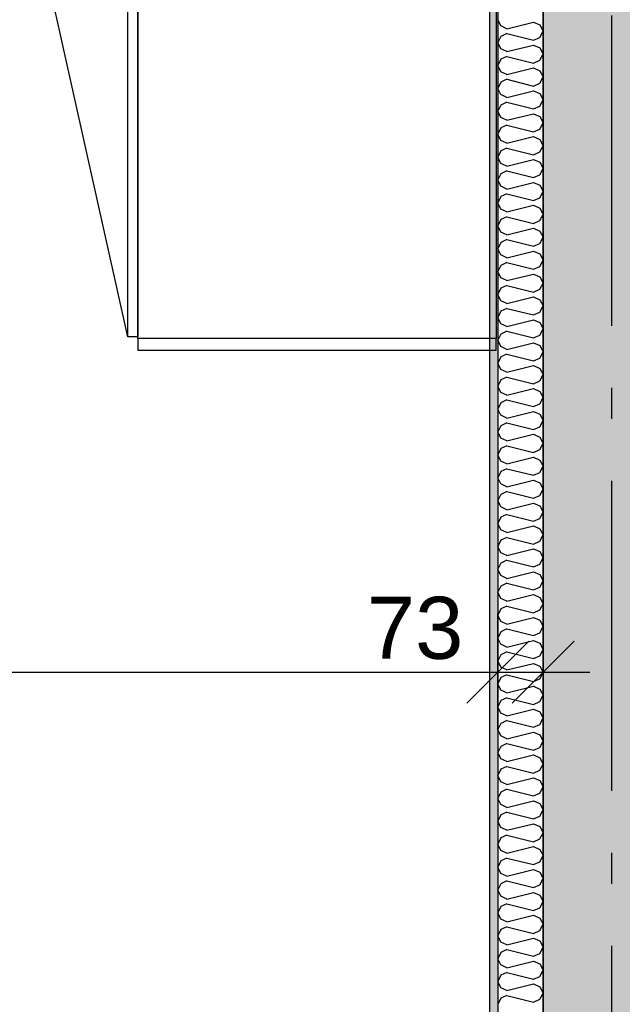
# Model space of a CAD drawing. Header units: millimetres. Extents: x -5000 to 341424, y -9235 to 550260.
# Tile 83 of 236: x 285198 to 286169, y 352993 to 354581. Entities that reach past the tile are written whole.
import ezdxf
from ezdxf.enums import TextEntityAlignment as Align

# ---------------------------------------------------------------- set-up
doc = ezdxf.new("R2010")
doc.units = ezdxf.units.MM
doc.header["$LTSCALE"] = 0.5
doc.header["$MEASUREMENT"] = 0
doc.linetypes.add('Akselinje', pattern=[1500, 1000, -200, 100, -200])
doc.linetypes.add('PLINE', pattern=[0])
for name, color, linetype in [('232- Ikke-bærende yttervegger (Skravur)(Nye konstruksjoner)', 7, 'Continuous'), ('232- Ikke-bærende yttervegger(Nye konstruksjoner)', 7, 'Continuous'), ('242- Ikke-bærende innervegger (Skravur)(Nye konstruksjoner)', 7, 'Continuous'), ('242- Ikke-bærende innervegger(Nye konstruksjoner)', 7, 'Continuous'), ('273- Kjøkkeninnredning(Nye konstruksjoner)', 7, 'Continuous'), ('82-- Modullinjer(Nye konstruksjoner)', 7, 'Continuous'), ('842-M___1_50 Målsetting bygning(Nye konstruksjoner)', 7, 'Continuous'), ('862- M___Nettoareal(Nye konstruksjoner)', 7, 'Continuous'), ('862- M___Nettoareal(Polylinje)(Nye konstruksjoner)', 7, 'Continuous'), ('862- M___Nettoareal(Tekst)(Nye konstruksjoner)', 7, 'Continuous')]:
    doc.layers.add(name, color=color, linetype=linetype)
doc.layers.add('236- Innvendig kledning og overflate(Nye konstruksjoner)', color=7, linetype='Continuous', lineweight=0)
doc.styles.add('GENERATED_STYLE_1', font='txt')
doc.styles.add('GENERATED_STYLE_3', font='arial.ttf')
doc.styles.add('GENERATED_STYLE_5', font='arial.ttf')
doc.dimstyles.new('GENERATED_STYLE__3', dxfattribs={"dimtxt": 100, "dimasz": 95, "dimexe": 0.18, "dimexo": 0.0625, "dimgap": 0, "dimtad": 1, "dimdec": 0, "dimzin": 0, "dimdsep": 46, "dimtxsty": 'GENERATED_STYLE_3', "dimblk": 'ARROWHEAD_6', "dimblk1": 'ARROWHEAD_6', "dimblk2": 'ARROWHEAD_6', "dimcen": 0.09, "dimse1": 1, "dimse2": 1, "dimclrd": 256, "dimclre": 256, "dimclrt": 256, "dimadec": 1, "dimazin": 0, "dimtfac": 1, "dimtdec": 4, "dimtmove": 2, "dimatfit": 3, "dimfxl": 1, "dimtolj": 1, "dimtzin": 0, "dimarcsym": 0})
doc.dimstyles.new('GENERATED_STYLE__4', dxfattribs={"dimtxt": 100, "dimasz": 95, "dimexe": 0.18, "dimexo": 0.0625, "dimgap": 0, "dimtad": 1, "dimdec": 0, "dimzin": 0, "dimdsep": 46, "dimtxsty": 'GENERATED_STYLE_3', "dimblk": 'ARROWHEAD_6', "dimblk1": 'ARROWHEAD_6', "dimblk2": 'ARROWHEAD_6', "dimcen": 0.09, "dimse1": 1, "dimse2": 1, "dimclrd": 256, "dimclre": 256, "dimclrt": 256, "dimadec": 1, "dimazin": 0, "dimtfac": 1, "dimtdec": 4, "dimtmove": 0, "dimatfit": 3, "dimfxl": 1, "dimtolj": 1, "dimtzin": 0, "dimarcsym": 0})

# ---------------------------------------------------------------- blocks, each defined once
blk = doc.blocks.new('LEILIGHET 4__1', base_point=(283768.6, 348580.7))
at = {"layer": '862- M___Nettoareal(Polylinje)(Nye konstruksjoner)', "flags": 128}
blk.add_lwpolyline([(286041, 356380.7), (277911, 356380.7), (277911, 348080.7), (281226, 348080.7), (281226, 349780.7), (286041, 349780.7)], close=True, dxfattribs=at)
at = {"layer": '862- M___Nettoareal(Tekst)(Nye konstruksjoner)', "style": 'GENERATED_STYLE_1'}
for tag, p in [('DUMMY_861', (280027.5, 358559.6)), ('ROOM_NAME', (279287.3, 358509.7)), ('DUMMY_862', (279287.3, 358371.3))]:
    blk.add_attdef(tag, text='', height=100, dxfattribs=at).set_placement(p, align=Align.TOP_LEFT)
blk = doc.blocks.new('STUE__33', base_point=(282599.5, 355025.2))
at = {"layer": '862- M___Nettoareal(Polylinje)(Nye konstruksjoner)', "linetype": 'PLINE', "flags": 128}
blk.add_lwpolyline([(281350, 349780.7), (285955, 349780.7), (285955, 356380.7), (281350, 356380.7), (281350, 355490.7), (281350, 354480.7)], close=True, dxfattribs=at)
at = {"layer": '862- M___Nettoareal(Tekst)(Nye konstruksjoner)', "style": 'GENERATED_STYLE_1'}
for tag, p in [('DUMMY_861', (282836.2, 355213.4)), ('ROOM_NAME', (282362.8, 355163.6)), ('DUMMY_862', (282362.8, 355025.2))]:
    blk.add_attdef(tag, text='', height=100, dxfattribs=at).set_placement(p, align=Align.TOP_LEFT)
blk = doc.blocks.new('Standard grid marker[89]', base_point=(286151, 363787.1))
at = {"layer": '82-- Modullinjer(Nye konstruksjoner)', "linetype": 'Akselinje'}
blk.add_line((286151, 363587.1), (286151, 339987.1), dxfattribs=at)
at = {"layer": '82-- Modullinjer(Nye konstruksjoner)', "style": 'GENERATED_STYLE_5'}
for tag, p in [('AC_MarkerText_1_0', (286151, 363965.3)), ('AC_MarkerText_1_1', (286151, 339715.3))]:
    blk.add_attdef(tag, text='', height=100, rotation=360, dxfattribs=at).set_placement(p, align=Align.TOP_CENTER)
blk = doc.blocks.new('7.05.08 Cabinet for integrated fridge[184]', base_point=(285388, 354066.6))
at = {"layer": '273- Kjøkkeninnredning(Nye konstruksjoner)', "linetype": 'PLINE'}
blk.add_line((285372, 354069.1), (285244, 354642.8), dxfattribs=at)
at = {"layer": '273- Kjøkkeninnredning(Nye konstruksjoner)', "linetype": 'PLINE', "flags": 128}
for points in [[(285388, 354069.1), (285372, 354069.1), (285372, 354663.2), (285388, 354663.2)], [(285388, 354066.6), (285388, 354665.6), (285965, 354665.7), (285965, 354066.7)]]:
    blk.add_lwpolyline(points, close=True, dxfattribs=at)
at = {"layer": '273- Kjøkkeninnredning(Nye konstruksjoner)', "linetype": 'PLINE'}
blk.add_ellipse((285372, 354064.2), major_axis=(0, 599), ratio=0.825718, start_param=0, end_param=0.261799, dxfattribs=at)
blk = doc.blocks.new('7.01.21 Cabinet Side[186]', base_point=(285388, 354066.7))
at = {"layer": '273- Kjøkkeninnredning(Nye konstruksjoner)', "linetype": 'PLINE'}
for p, q in [((285388, 354066.7), (285388, 354047.7)), ((285965, 354066.7), (285388, 354066.7)), ((285965, 354047.7), (285965, 354066.7)), ((285388, 354047.7), (285965, 354047.7))]:
    blk.add_line(p, q, dxfattribs=at)
blk = doc.blocks.new('*X1271')
at = {"layer": '242- Ikke-bærende innervegger (Skravur)(Nye konstruksjoner)', "linetype": 'PLINE'}
for p, q in [((285972.8, 354570.5), (285968, 354580.6)), ((285982.7, 354566), (285972.8, 354570.5)), ((285982.7, 354566), (286025.5, 354576.7)), ((286025.5, 354576.7), (286035.4, 354572.2)), ((286035.4, 354572.2), (286041, 354562.1)), ((286035.4, 354552), (286041, 354562.1)), ((285972.8, 354553.7), (285968, 354543.6)), ((285982.7, 354558.2), (285972.8, 354553.7)), ((285982.7, 354558.2), (286025.5, 354547.5)), ((286025.5, 354547.5), (286035.4, 354552)), ((285972.8, 354533.5), (285968, 354543.6)), ((285982.7, 354529), (285972.8, 354533.5)), ((285982.7, 354529), (286025.5, 354539.7)), ((286025.5, 354539.7), (286035.4, 354535.2)), ((286035.4, 354535.2), (286041, 354525.2)), ((285972.8, 354516.8), (285968, 354506.7)), ((285982.7, 354521.3), (285972.8, 354516.8)), ((285982.7, 354521.3), (286025.5, 354510.6)), ((286025.5, 354510.6), (286035.4, 354515.1)), ((286035.4, 354515.1), (286041, 354525.2)), ((285972.8, 354496.6), (285968, 354506.7)), ((285982.7, 354492.1), (286025.5, 354502.8)), ((286025.5, 354502.8), (286035.4, 354498.3)), ((286035.4, 354498.3), (286041, 354488.2)), ((285982.7, 354492.1), (285972.8, 354496.6)), ((285982.7, 354484.4), (285972.8, 354479.9)), ((285982.7, 354484.4), (286025.5, 354473.6)), ((286035.4, 354478.1), (286041, 354488.2)), ((285972.8, 354479.9), (285968, 354469.8)), ((285972.8, 354459.7), (285968, 354469.8)), ((286025.5, 354473.6), (286035.4, 354478.1)), ((285982.7, 354455.2), (285972.8, 354459.7)), ((285982.7, 354455.2), (286025.5, 354465.9)), ((286025.5, 354465.9), (286035.4, 354461.4)), ((286035.4, 354461.4), (286041, 354451.3)), ((286035.4, 354441.2), (286041, 354451.3)), ((285972.8, 354442.9), (285968, 354432.8)), ((285982.7, 354447.4), (285972.8, 354442.9)), ((285982.7, 354447.4), (286025.5, 354436.7)), ((286025.5, 354436.7), (286035.4, 354441.2)), ((285972.8, 354422.8), (285968, 354432.8)), ((285982.7, 354418.3), (285972.8, 354422.8)), ((285982.7, 354418.3), (286025.5, 354429)), ((286025.5, 354429), (286035.4, 354424.5)), ((286035.4, 354424.5), (286041, 354414.4)), ((285972.8, 354406), (285968, 354395.9)), ((285982.7, 354410.5), (285972.8, 354406)), ((285982.7, 354410.5), (286025.5, 354399.8)), ((286025.5, 354399.8), (286035.4, 354404.3)), ((286035.4, 354404.3), (286041, 354414.4)), ((285972.8, 354385.8), (285968, 354395.9)), ((285982.7, 354381.3), (286025.5, 354392)), ((286025.5, 354392), (286035.4, 354387.5)), ((286035.4, 354387.5), (286041, 354377.4)), ((285982.7, 354381.3), (285972.8, 354385.8)), ((285982.7, 354373.6), (285972.8, 354369.1)), ((285982.7, 354373.6), (286025.5, 354362.9)), ((286035.4, 354367.4), (286041, 354377.4)), ((285972.8, 354369.1), (285968, 354359)), ((285972.8, 354348.9), (285968, 354359)), ((286025.5, 354362.9), (286035.4, 354367.4)), ((285982.7, 354344.4), (285972.8, 354348.9)), ((285982.7, 354344.4), (286025.5, 354355.1)), ((286025.5, 354355.1), (286035.4, 354350.6)), ((286035.4, 354350.6), (286041, 354340.5)), ((286035.4, 354330.4), (286041, 354340.5)), ((285972.8, 354332.1), (285968, 354322.1)), ((285982.7, 354336.6), (285972.8, 354332.1)), ((285982.7, 354336.6), (286025.5, 354325.9)), ((286025.5, 354325.9), (286035.4, 354330.4)), ((285972.8, 354312), (285968, 354322.1)), ((285982.7, 354307.5), (285972.8, 354312)), ((285982.7, 354307.5), (286025.5, 354318.2)), ((286025.5, 354318.2), (286035.4, 354313.7)), ((286035.4, 354313.7), (286041, 354303.6)), ((285972.8, 354295.2), (285968, 354285.1)), ((285982.7, 354299.7), (285972.8, 354295.2)), ((285982.7, 354299.7), (286025.5, 354289)), ((286025.5, 354289), (286035.4, 354293.5)), ((286035.4, 354293.5), (286041, 354303.6)), ((285972.8, 354275), (285968, 354285.1)), ((285982.7, 354270.5), (286025.5, 354281.3)), ((286025.5, 354281.3), (286035.4, 354276.8)), ((286035.4, 354276.8), (286041, 354266.7)), ((285982.7, 354270.5), (285972.8, 354275)), ((285982.7, 354262.8), (285972.8, 354258.3)), ((285982.7, 354262.8), (286025.5, 354252.1)), ((286035.4, 354256.6), (286041, 354266.7)), ((285972.8, 354258.3), (285968, 354248.2)), ((285972.8, 354238.1), (285968, 354248.2)), ((285982.7, 354233.6), (286025.5, 354244.3)), ((286025.5, 354252.1), (286035.4, 354256.6)), ((286025.5, 354244.3), (286035.4, 354239.8)), ((285982.7, 354233.6), (285972.8, 354238.1)), ((286035.4, 354239.8), (286041, 354229.7)), ((286035.4, 354219.7), (286041, 354229.7)), ((285972.8, 354221.4), (285968, 354211.3)), ((285982.7, 354225.9), (285972.8, 354221.4)), ((285982.7, 354225.9), (286025.5, 354215.2)), ((286025.5, 354215.2), (286035.4, 354219.7)), ((285972.8, 354201.2), (285968, 354211.3)), ((285982.7, 354196.7), (285972.8, 354201.2)), ((285982.7, 354196.7), (286025.5, 354207.4)), ((286025.5, 354207.4), (286035.4, 354202.9)), ((286035.4, 354202.9), (286041, 354192.8)), ((285972.8, 354184.4), (285968, 354174.3)), ((285982.7, 354188.9), (285972.8, 354184.4)), ((285982.7, 354188.9), (286025.5, 354178.2)), ((286025.5, 354178.2), (286035.4, 354182.7)), ((286035.4, 354182.7), (286041, 354192.8)), ((285972.8, 354164.3), (285968, 354174.3)), ((285982.7, 354159.8), (286025.5, 354170.5)), ((286025.5, 354170.5), (286035.4, 354166)), ((286035.4, 354166), (286041, 354155.9)), ((285982.7, 354159.8), (285972.8, 354164.3)), ((285982.7, 354152), (285972.8, 354147.5)), ((285982.7, 354152), (286025.5, 354141.3)), ((286035.4, 354145.8), (286041, 354155.9)), ((285972.8, 354147.5), (285968, 354137.4)), ((285972.8, 354127.3), (285968, 354137.4)), ((285982.7, 354122.8), (286025.5, 354133.5)), ((286025.5, 354141.3), (286035.4, 354145.8)), ((286025.5, 354133.5), (286035.4, 354129)), ((285982.7, 354122.8), (285972.8, 354127.3)), ((286035.4, 354129), (286041, 354119)), ((286035.4, 354108.9), (286041, 354119)), ((285972.8, 354110.6), (285968, 354100.5)), ((285982.7, 354115.1), (285972.8, 354110.6)), ((285982.7, 354115.1), (286025.5, 354104.4)), ((286025.5, 354104.4), (286035.4, 354108.9)), ((285972.8, 354090.4), (285968, 354100.5)), ((285982.7, 354085.9), (285972.8, 354090.4)), ((285982.7, 354085.9), (286025.5, 354096.6)), ((286025.5, 354096.6), (286035.4, 354092.1)), ((286035.4, 354092.1), (286041, 354082)), ((285972.8, 354073.6), (285968, 354063.6)), ((285982.7, 354078.1), (285972.8, 354073.6)), ((285982.7, 354078.1), (286025.5, 354067.4)), ((286025.5, 354067.4), (286035.4, 354071.9)), ((286035.4, 354071.9), (286041, 354082)), ((285972.8, 354053.5), (285968, 354063.6)), ((285982.7, 354049), (286025.5, 354059.7)), ((286025.5, 354059.7), (286035.4, 354055.2)), ((286035.4, 354055.2), (286041, 354045.1)), ((285982.7, 354049), (285972.8, 354053.5)), ((285982.7, 354041.2), (285972.8, 354036.7)), ((285982.7, 354041.2), (286025.5, 354030.5)), ((286035.4, 354035), (286041, 354045.1)), ((285972.8, 354036.7), (285968, 354026.6)), ((285972.8, 354016.6), (285968, 354026.6)), ((285982.7, 354012.1), (286025.5, 354022.8)), ((286025.5, 354030.5), (286035.4, 354035)), ((286025.5, 354022.8), (286035.4, 354018.3)), ((285982.7, 354012.1), (285972.8, 354016.6)), ((286035.4, 354018.3), (286041, 354008.2)), ((286035.4, 353998.1), (286041, 354008.2)), ((285972.8, 353999.8), (285968, 353989.7)), ((285982.7, 354004.3), (285972.8, 353999.8)), ((285982.7, 354004.3), (286025.5, 353993.6)), ((286025.5, 353993.6), (286035.4, 353998.1)), ((285972.8, 353979.6), (285968, 353989.7)), ((285982.7, 353975.1), (285972.8, 353979.6)), ((285982.7, 353975.1), (286025.5, 353985.8)), ((286025.5, 353985.8), (286035.4, 353981.3)), ((286035.4, 353981.3), (286041, 353971.2)), ((285972.8, 353962.9), (285968, 353952.8)), ((285982.7, 353967.4), (285972.8, 353962.9)), ((285982.7, 353967.4), (286025.5, 353956.7)), ((286025.5, 353956.7), (286035.4, 353961.2)), ((286035.4, 353961.2), (286041, 353971.2)), ((285972.8, 353942.7), (285968, 353952.8)), ((285982.7, 353938.2), (285972.8, 353942.7)), ((285982.7, 353938.2), (286025.5, 353948.9)), ((286025.5, 353948.9), (286035.4, 353944.4)), ((286035.4, 353944.4), (286041, 353934.3)), ((285982.7, 353930.4), (285972.8, 353925.9)), ((285982.7, 353930.4), (286025.5, 353919.7)), ((286035.4, 353924.2), (286041, 353934.3)), ((285972.8, 353925.9), (285968, 353915.9)), ((285972.8, 353905.8), (285968, 353915.9)), ((285982.7, 353901.3), (286025.5, 353912)), ((286025.5, 353919.7), (286035.4, 353924.2)), ((286025.5, 353912), (286035.4, 353907.5)), ((285982.7, 353901.3), (285972.8, 353905.8)), ((286035.4, 353907.5), (286041, 353897.4)), ((286035.4, 353887.3), (286041, 353897.4)), ((285972.8, 353889), (285968, 353878.9)), ((285982.7, 353893.5), (285972.8, 353889)), ((285982.7, 353893.5), (286025.5, 353882.8)), ((286025.5, 353882.8), (286035.4, 353887.3)), ((285972.8, 353868.8), (285968, 353878.9)), ((285982.7, 353864.3), (285972.8, 353868.8)), ((285982.7, 353864.3), (286025.5, 353875)), ((286025.5, 353875), (286035.4, 353870.5)), ((286035.4, 353870.5), (286041, 353860.5)), ((285972.8, 353852.1), (285968, 353842)), ((285982.7, 353856.6), (285972.8, 353852.1)), ((285982.7, 353856.6), (286025.5, 353845.9)), ((286025.5, 353845.9), (286035.4, 353850.4)), ((286035.4, 353850.4), (286041, 353860.5)), ((285972.8, 353831.9), (285968, 353842)), ((285982.7, 353827.4), (285972.8, 353831.9)), ((285982.7, 353827.4), (286025.5, 353838.1)), ((286025.5, 353838.1), (286035.4, 353833.6)), ((286035.4, 353833.6), (286041, 353823.5)), ((285982.7, 353819.7), (285972.8, 353815.2)), ((285982.7, 353819.7), (286025.5, 353808.9)), ((286035.4, 353813.4), (286041, 353823.5)), ((285972.8, 353815.2), (285968, 353805.1)), ((285972.8, 353795), (285968, 353805.1)), ((285982.7, 353790.5), (286025.5, 353801.2)), ((286025.5, 353808.9), (286035.4, 353813.4)), ((286025.5, 353801.2), (286035.4, 353796.7)), ((285982.7, 353790.5), (285972.8, 353795)), ((286035.4, 353796.7), (286041, 353786.6)), ((286035.4, 353776.5), (286041, 353786.6)), ((285972.8, 353778.2), (285968, 353768.1)), ((285972.8, 353758.1), (285968, 353768.1)), ((285982.7, 353782.7), (285972.8, 353778.2)), ((285982.7, 353782.7), (286025.5, 353772)), ((286025.5, 353772), (286035.4, 353776.5)), ((285982.7, 353753.6), (285972.8, 353758.1)), ((285982.7, 353753.6), (286025.5, 353764.3)), ((286025.5, 353764.3), (286035.4, 353759.8)), ((286035.4, 353759.8), (286041, 353749.7)), ((285972.8, 353741.3), (285968, 353731.2)), ((285982.7, 353745.8), (285972.8, 353741.3)), ((285982.7, 353745.8), (286025.5, 353735.1)), ((286025.5, 353735.1), (286035.4, 353739.6)), ((286035.4, 353739.6), (286041, 353749.7)), ((285972.8, 353721.1), (285968, 353731.2)), ((285982.7, 353716.6), (285972.8, 353721.1)), ((285982.7, 353716.6), (286025.5, 353727.3)), ((286025.5, 353727.3), (286035.4, 353722.8)), ((286035.4, 353722.8), (286041, 353712.7)), ((285982.7, 353708.9), (285972.8, 353704.4)), ((285982.7, 353708.9), (286025.5, 353698.2)), ((286035.4, 353702.7), (286041, 353712.7)), ((285972.8, 353704.4), (285968, 353694.3)), ((285972.8, 353684.2), (285968, 353694.3)), ((285982.7, 353679.7), (286025.5, 353690.4)), ((286025.5, 353698.2), (286035.4, 353702.7)), ((286025.5, 353690.4), (286035.4, 353685.9)), ((285982.7, 353679.7), (285972.8, 353684.2)), ((286035.4, 353685.9), (286041, 353675.8)), ((286035.4, 353665.7), (286041, 353675.8)), ((285972.8, 353667.4), (285968, 353657.4)), ((285972.8, 353647.3), (285968, 353657.4)), ((285982.7, 353671.9), (285972.8, 353667.4)), ((285982.7, 353671.9), (286025.5, 353661.2)), ((286025.5, 353661.2), (286035.4, 353665.7)), ((285982.7, 353642.8), (285972.8, 353647.3)), ((285982.7, 353642.8), (286025.5, 353653.5)), ((286025.5, 353653.5), (286035.4, 353649)), ((286035.4, 353649), (286041, 353638.9)), ((285972.8, 353630.5), (285968, 353620.4)), ((285982.7, 353635), (285972.8, 353630.5)), ((285982.7, 353635), (286025.5, 353624.3)), ((286025.5, 353624.3), (286035.4, 353628.8)), ((286035.4, 353628.8), (286041, 353638.9)), ((285972.8, 353610.3), (285968, 353620.4)), ((285982.7, 353605.8), (285972.8, 353610.3)), ((285982.7, 353605.8), (286025.5, 353616.6)), ((286025.5, 353616.6), (286035.4, 353612.1)), ((286035.4, 353612.1), (286041, 353602)), ((285972.8, 353593.6), (285968, 353583.5)), ((285982.7, 353598.1), (285972.8, 353593.6)), ((285982.7, 353598.1), (286025.5, 353587.4)), ((286035.4, 353591.9), (286041, 353602)), ((285972.8, 353573.4), (285968, 353583.5)), ((285982.7, 353568.9), (286025.5, 353579.6)), ((286025.5, 353587.4), (286035.4, 353591.9)), ((286025.5, 353579.6), (286035.4, 353575.1)), ((285982.7, 353568.9), (285972.8, 353573.4)), ((286035.4, 353575.1), (286041, 353565)), ((286035.4, 353555), (286041, 353565)), ((285972.8, 353556.7), (285968, 353546.6)), ((285972.8, 353536.5), (285968, 353546.6)), ((285982.7, 353561.2), (285972.8, 353556.7)), ((285982.7, 353561.2), (286025.5, 353550.5)), ((286025.5, 353550.5), (286035.4, 353555)), ((285982.7, 353532), (285972.8, 353536.5)), ((285982.7, 353532), (286025.5, 353542.7)), ((286025.5, 353542.7), (286035.4, 353538.2)), ((286035.4, 353538.2), (286041, 353528.1)), ((285972.8, 353519.7), (285968, 353509.6)), ((285982.7, 353524.2), (285972.8, 353519.7)), ((285982.7, 353524.2), (286025.5, 353513.5)), ((286025.5, 353513.5), (286035.4, 353518)), ((286035.4, 353518), (286041, 353528.1)), ((285972.8, 353499.6), (285968, 353509.6)), ((285982.7, 353495.1), (285972.8, 353499.6)), ((285982.7, 353495.1), (286025.5, 353505.8)), ((286025.5, 353505.8), (286035.4, 353501.3)), ((286035.4, 353501.3), (286041, 353491.2)), ((285972.8, 353482.8), (285968, 353472.7)), ((285982.7, 353487.3), (285972.8, 353482.8)), ((285982.7, 353487.3), (286025.5, 353476.6)), ((286035.4, 353481.1), (286041, 353491.2)), ((285972.8, 353462.6), (285968, 353472.7)), ((285982.7, 353458.1), (286025.5, 353468.8)), ((286025.5, 353476.6), (286035.4, 353481.1)), ((286025.5, 353468.8), (286035.4, 353464.3)), ((285982.7, 353458.1), (285972.8, 353462.6)), ((286035.4, 353464.3), (286041, 353454.3)), ((286035.4, 353444.2), (286041, 353454.3)), ((285972.8, 353445.9), (285968, 353435.8)), ((285972.8, 353425.7), (285968, 353435.8)), ((285982.7, 353450.4), (285972.8, 353445.9)), ((285982.7, 353450.4), (286025.5, 353439.7)), ((286025.5, 353439.7), (286035.4, 353444.2)), ((285982.7, 353421.2), (285972.8, 353425.7)), ((285982.7, 353421.2), (286025.5, 353431.9)), ((286025.5, 353431.9), (286035.4, 353427.4)), ((286035.4, 353427.4), (286041, 353417.3)), ((285972.8, 353408.9), (285968, 353398.9)), ((285982.7, 353413.4), (285972.8, 353408.9)), ((285982.7, 353413.4), (286025.5, 353402.7)), ((286025.5, 353402.7), (286035.4, 353407.2)), ((286035.4, 353407.2), (286041, 353417.3)), ((285972.8, 353388.8), (285968, 353398.9)), ((285982.7, 353384.3), (285972.8, 353388.8)), ((285982.7, 353384.3), (286025.5, 353395)), ((286025.5, 353395), (286035.4, 353390.5)), ((286035.4, 353390.5), (286041, 353380.4)), ((285972.8, 353372), (285968, 353361.9)), ((285982.7, 353376.5), (285972.8, 353372)), ((285982.7, 353376.5), (286025.5, 353365.8)), ((286035.4, 353370.3), (286041, 353380.4)), ((285972.8, 353351.9), (285968, 353361.9)), ((285982.7, 353347.4), (286025.5, 353358.1)), ((286025.5, 353365.8), (286035.4, 353370.3)), ((286025.5, 353358.1), (286035.4, 353353.6)), ((285982.7, 353347.4), (285972.8, 353351.9)), ((285982.7, 353339.6), (285972.8, 353335.1)), ((285982.7, 353339.6), (286025.5, 353328.9)), ((286035.4, 353353.6), (286041, 353343.5)), ((286035.4, 353333.4), (286041, 353343.5)), ((285972.8, 353335.1), (285968, 353325)), ((285972.8, 353314.9), (285968, 353325)), ((286025.5, 353328.9), (286035.4, 353333.4)), ((285982.7, 353310.4), (285972.8, 353314.9)), ((285982.7, 353310.4), (286025.5, 353321.1)), ((286025.5, 353321.1), (286035.4, 353316.6)), ((286035.4, 353316.6), (286041, 353306.5)), ((285972.8, 353298.2), (285968, 353288.1)), ((285982.7, 353302.7), (285972.8, 353298.2)), ((285982.7, 353302.7), (286025.5, 353292)), ((286025.5, 353292), (286035.4, 353296.5)), ((286035.4, 353296.5), (286041, 353306.5)), ((285972.8, 353278), (285968, 353288.1)), ((285982.7, 353273.5), (285972.8, 353278)), ((285982.7, 353273.5), (286025.5, 353284.2)), ((286025.5, 353284.2), (286035.4, 353279.7)), ((286035.4, 353279.7), (286041, 353269.6)), ((285972.8, 353261.2), (285968, 353251.2)), ((285982.7, 353265.7), (285972.8, 353261.2)), ((285982.7, 353265.7), (286025.5, 353255)), ((286035.4, 353259.5), (286041, 353269.6)), ((285972.8, 353241.1), (285968, 353251.2)), ((285982.7, 353236.6), (286025.5, 353247.3)), ((286025.5, 353255), (286035.4, 353259.5)), ((286025.5, 353247.3), (286035.4, 353242.8)), ((285982.7, 353236.6), (285972.8, 353241.1)), ((285982.7, 353228.8), (285972.8, 353224.3)), ((285982.7, 353228.8), (286025.5, 353218.1)), ((286035.4, 353242.8), (286041, 353232.7)), ((286035.4, 353222.6), (286041, 353232.7)), ((285972.8, 353224.3), (285968, 353214.2)), ((285972.8, 353204.1), (285968, 353214.2)), ((286025.5, 353218.1), (286035.4, 353222.6)), ((285982.7, 353199.6), (285972.8, 353204.1)), ((285982.7, 353199.6), (286025.5, 353210.3)), ((286025.5, 353210.3), (286035.4, 353205.8)), ((286035.4, 353205.8), (286041, 353195.8)), ((285972.8, 353187.4), (285968, 353177.3)), ((285982.7, 353191.9), (285972.8, 353187.4)), ((285982.7, 353191.9), (286025.5, 353181.2)), ((286025.5, 353181.2), (286035.4, 353185.7)), ((286035.4, 353185.7), (286041, 353195.8)), ((285972.8, 353167.2), (285968, 353177.3)), ((285982.7, 353162.7), (285972.8, 353167.2)), ((285982.7, 353162.7), (286025.5, 353173.4)), ((286025.5, 353173.4), (286035.4, 353168.9)), ((286035.4, 353168.9), (286041, 353158.8)), ((285972.8, 353150.5), (285968, 353140.4)), ((285982.7, 353155), (285972.8, 353150.5)), ((285982.7, 353155), (286025.5, 353144.2)), ((286035.4, 353148.7), (286041, 353158.8)), ((285972.8, 353130.3), (285968, 353140.4)), ((285982.7, 353125.8), (286025.5, 353136.5)), ((286025.5, 353144.2), (286035.4, 353148.7)), ((286025.5, 353136.5), (286035.4, 353132)), ((285982.7, 353125.8), (285972.8, 353130.3)), ((285982.7, 353118), (285972.8, 353113.5)), ((285982.7, 353118), (286025.5, 353107.3)), ((286035.4, 353132), (286041, 353121.9)), ((286035.4, 353111.8), (286041, 353121.9)), ((285972.8, 353113.5), (285968, 353103.4)), ((285972.8, 353093.4), (285968, 353103.4)), ((286025.5, 353107.3), (286035.4, 353111.8)), ((285982.7, 353088.9), (285972.8, 353093.4)), ((285982.7, 353088.9), (286025.5, 353099.6)), ((286025.5, 353099.6), (286035.4, 353095.1)), ((286035.4, 353095.1), (286041, 353085)), ((285972.8, 353076.6), (285968, 353066.5)), ((285982.7, 353081.1), (285972.8, 353076.6)), ((285982.7, 353081.1), (286025.5, 353070.4)), ((286025.5, 353070.4), (286035.4, 353074.9)), ((286035.4, 353074.9), (286041, 353085)), ((285972.8, 353056.4), (285968, 353066.5)), ((285982.7, 353051.9), (285972.8, 353056.4)), ((285982.7, 353051.9), (286025.5, 353062.6)), ((286025.5, 353062.6), (286035.4, 353058.1)), ((286035.4, 353058.1), (286041, 353048)), ((285972.8, 353039.7), (285968, 353029.6)), ((285982.7, 353044.2), (285972.8, 353039.7)), ((285982.7, 353044.2), (286025.5, 353033.5)), ((286025.5, 353033.5), (286035.4, 353038)), ((286035.4, 353038), (286041, 353048)), ((285972.8, 353019.5), (285968, 353029.6)), ((285982.7, 353015), (286025.5, 353025.7)), ((286025.5, 353025.7), (286035.4, 353021.2)), ((285982.7, 353015), (285972.8, 353019.5)), ((285982.7, 353007.2), (285972.8, 353002.7)), ((285982.7, 353007.2), (286025.5, 352996.5)), ((286035.4, 353021.2), (286041, 353011.1)), ((286035.4, 353001), (286041, 353011.1)), ((285972.8, 353002.7), (285968, 352992.7)), ((286025.5, 352996.5), (286035.4, 353001))]:
    blk.add_line(p, q, dxfattribs=at)
blk = doc.blocks.new('*D1508')
at = {"layer": '842-M___1_50 Målsetting bygning(Nye konstruksjoner)', "linetype": 'PLINE'}
for p, q in [((281337, 353434.8), (281337, 353622.3)), ((281289, 353578.6), (281189, 353478.6)), ((281387, 353578.6), (281287, 353478.6)), ((281239, 353528.6), (281337, 353528.6)), ((281337, 353528.6), (285968, 353528.6))]:
    blk.add_line(p, q, dxfattribs=at)
blk = doc.blocks.new('ARROWHEAD_6')
at = {"linetype": 'Continuous'}
for p, q in [((-0.5, -0.5), (0.5, 0.5)), ((0, 0), (-1, 0))]:
    blk.add_line(p, q, dxfattribs=at)
blk = doc.blocks.new('*D1509')
at = {"layer": '842-M___1_50 Målsetting bygning(Nye konstruksjoner)', "linetype": 'PLINE'}
for p, q in [((285968, 353434.8), (285968, 353622.3)), ((281387, 353578.6), (281287, 353478.6)), ((285918, 353478.6), (286018, 353578.6)), ((281337, 353528.6), (285968, 353528.6)), ((285968, 353528.6), (286041, 353528.6))]:
    blk.add_line(p, q, dxfattribs=at)
at = {"layer": '842-M___1_50 Målsetting bygning(Nye konstruksjoner)', "char_height": 100, "attachment_point": 7, "rotation": 360, "style": 'GENERATED_STYLE_3'}
for s, insert in [('\\A1;{\\pql;\\fArial|b0|i0|c0|p0;\\W1.000000;4\xa0631}', (283480.9, 353548.6)), ('\\A1;{\\pql;\\fArial|b0|i0|c0|p0;\\W1.000000;73}', (285757, 353548.6))]:
    blk.add_mtext(s, dxfattribs=dict(at, insert=insert))
blk = doc.blocks.new('*D1510')
at = {"layer": '842-M___1_50 Målsetting bygning(Nye konstruksjoner)', "linetype": 'PLINE'}
for p, q in [((286041, 353434.8), (286041, 353622.3)), ((285918, 353478.6), (286018, 353578.6)), ((286091, 353578.6), (285991, 353478.6)), ((285968, 353528.6), (286041, 353528.6)), ((286041, 353528.6), (286116, 353528.6))]:
    blk.add_line(p, q, dxfattribs=at)

msp = doc.modelspace()

# ---------------------------------------------------------------- hatches: boundary and pattern name
at = {"layer": '232- Ikke-bærende yttervegger (Skravur)(Nye konstruksjoner)', "linetype": 'Continuous'}
h = msp.add_hatch(dxfattribs=at)
h.set_pattern_fill('Betong_strukturell', color=256, style=0, pattern_type=2)
h.set_pattern_definition([(90.00001, (0, 0), (311.76916, 6e-05), [30, -150]), (90.00001, (-155.9, 90), (311.76916, 6e-05), [30, -150]), (150.00001, (0, 0), (155.88452, 270.00004), [30, -150]), (150.00001, (-4e-05, 180), (155.88452, 270.00004), [30, -150]), (210.00001, (-6e-06, 30), (-155.88463, 269.99998), [30, -150]), (210.00001, (-4e-05, 210), (-155.88463, 269.99998), [30, -150]), (90.000012, (-30, -6e-06), (60.000002, 1.2e-05), [0, -60.000002, 0, -90.000004]), (135.000012, (-30, 30), (42.4264, 42.426417), [0, -45.000002, 0, -75.000003])])
h.paths.add_polyline_path([(286041, 356380.6), (286041, 347870.7), (286261, 347870.7), (286261, 356380.6)])
at = {"layer": '242- Ikke-bærende innervegger (Skravur)(Nye konstruksjoner)', "linetype": 'Continuous'}
h = msp.add_hatch(dxfattribs=at)
h.set_pattern_fill('Prikker_tett', color=256, style=0, pattern_type=2)
h.set_pattern_definition([(0, (0, 0), (0, 43.30127), [0, -25]), (0, (12.5, 21.65), (0, 43.30127), [0, -25])])
h.paths.add_polyline_path([(285955, 356380.7), (285955, 349780.7), (285968, 349780.7), (285968, 356380.7)])

# ---------------------------------------------------------------- linework, layer by layer
at = {"layer": '232- Ikke-bærende yttervegger(Nye konstruksjoner)', "linetype": 'PLINE', "flags": 128}
msp.add_lwpolyline([(286041, 356380.6), (286041, 347870.7)], dxfattribs=at)
at = {"layer": '236- Innvendig kledning og overflate(Nye konstruksjoner)', "linetype": 'PLINE', "flags": 128}
msp.add_lwpolyline([(285955, 356380.7), (285955, 349780.7)], dxfattribs=at)
at = {"layer": '242- Ikke-bærende innervegger(Nye konstruksjoner)', "linetype": 'PLINE'}
msp.add_line((285968, 356380.7), (285968, 349780.7), dxfattribs=at)
at = {"layer": '242- Ikke-bærende innervegger(Nye konstruksjoner)', "linetype": 'PLINE', "flags": 128}
msp.add_lwpolyline([(286041, 349780.7), (286041, 356380.7)], dxfattribs=at)

# ---------------------------------------------------------------- block references
at = {"layer": '242- Ikke-bærende innervegger(Nye konstruksjoner)'}
msp.add_blockref('*X1271', (0, 0), dxfattribs=at)
at = {"layer": '273- Kjøkkeninnredning(Nye konstruksjoner)', "linetype": 'PLINE'}
for name, p in [('7.05.08 Cabinet for integrated fridge[184]', (285388, 354066.6)), ('7.01.21 Cabinet Side[186]', (285388, 354066.7))]:
    msp.add_blockref(name, p, dxfattribs=at)
at = {"layer": '82-- Modullinjer(Nye konstruksjoner)', "linetype": 'PLINE'}
msp.add_blockref('Standard grid marker[89]', (286151, 363787.1), dxfattribs=at)
at = {"layer": '862- M___Nettoareal(Nye konstruksjoner)', "linetype": 'Continuous'}
for name, p in [('LEILIGHET 4__1', (283768.6, 348580.7)), ('STUE__33', (282599.5, 355025.2))]:
    msp.add_blockref(name, p, dxfattribs=at)

# ---------------------------------------------------------------- dimensions: what is measured, and where the dimension line sits
at = {"layer": '842-M___1_50 Målsetting bygning(Nye konstruksjoner)', "linetype": 'Continuous'}
for base, p1, p2, dimstyle, picture, middle in [((285968, 353528.6), (281337, 352074.2), (285968, 353080.7), 'GENERATED_STYLE__4', '*D1509', (283652.5, 353598.6)), ((281337, 353528.6), (281239, 352025.2), (281337, 352074.2), 'GENERATED_STYLE__3', '*D1508', (281092.4, 353598.6)), ((286041, 353528.6), (285968, 353080.7), (286041, 353080.7), 'GENERATED_STYLE__3', '*D1510', (285833.1, 353598.6))]:
    dim = msp.add_linear_dim(base=base, p1=p1, p2=p2, angle=360, dimstyle=dimstyle, dxfattribs=at)
    dim.commit()
    dim.dimension.update_dxf_attribs({"geometry": picture, "text_midpoint": middle, "dimtype": 160, "text_rotation": 360})

doc.saveas('drawing.dxf')
